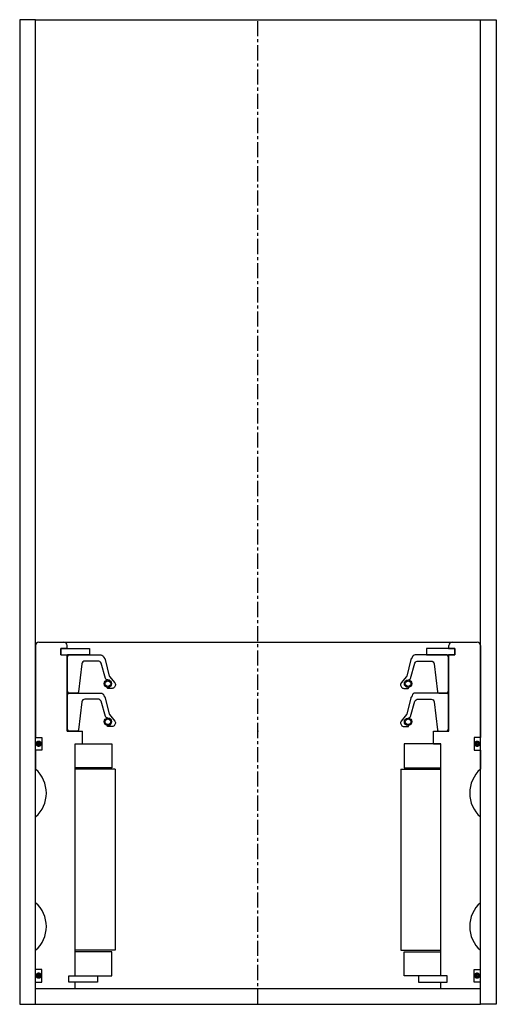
# Model space of a CAD drawing. Extents: x 87 to 237, y -4 to 306.
import ezdxf

# ---------------------------------------------------------------- set-up
doc = ezdxf.new("R2010")
doc.units = 0
doc.header["$LTSCALE"] = 0.15
doc.linetypes.add('CENTER', pattern=[50.8, 31.75, -6.35, 6.35, -6.35])
doc.layers.get('0').update_dxf_attribs({"linetype": 'CONTINUOUS'})
doc.layers.add('CENTER', color=9, linetype='CENTER')

# ---------------------------------------------------------------- blocks, each defined once
blk = doc.blocks.new('PUR090120-SV')
for points in [[(-60, 0.5), (-60, 11.5), (-59.5, 12), (-49.49, 12, -0.36857), (-48.5, 11.16), (-48.18, 10.74, 0.118812), (-48.09, 10.52), (-46.81, 5.34, -0.045671), (-46.76, 5.26), (-45.04, 3.18, -0.429276), (-45.5, 1.57, -0.114819), (-45.92, 1.47), (-47.24, 1.47, -1), (-47.24, 1.79, 1), (-47.24, 4.13, -0.279673), (-47.98, 4.58), (-49.41, 9.4, 0.323214), (-50.36, 10.08), (-54.45, 10.08, 0.376695), (-55.45, 9.21), (-56.46, 0.43, -0.377251), (-56.96, 0), (-59.5, 0)], [(60, 0.5), (60, 11.5), (59.5, 12), (49.49, 12, 0.36857), (48.5, 11.16), (48.18, 10.74, -0.118812), (48.09, 10.52), (46.81, 5.34, 0.045671), (46.76, 5.26), (45.04, 3.18, 0.429276), (45.5, 1.57, 0.114819), (45.92, 1.47), (47.24, 1.47, 1), (47.24, 1.79, -1), (47.24, 4.13, 0.279673), (47.98, 4.58), (49.41, 9.4, -0.323214), (50.36, 10.08), (54.45, 10.08, -0.376695), (55.45, 9.21), (56.46, 0.43, 0.377251), (56.96, 0), (59.5, 0)]]:
    blk.add_lwpolyline(points, format="xyb", close=True)
for centre, radius in [((-47.24, 2.96), 1.17), ((-47.24, 2.96), 0.881), ((47.24, 2.96), 1.17), ((47.24, 2.96), 0.881)]:
    blk.add_circle(centre, radius)
blk.add_point((0, 0))

msp = doc.modelspace()

# ---------------------------------------------------------------- linework, layer by layer
for p, q in [((92.47, 305.51), (87.47, 305.51)), ((87.47, 305.51), (87.47, -4.49)), ((92.47, -4.49), (92.47, 305.51)), ((92.47, 305.51), (232.47, 305.51)), ((232.47, -4.49), (232.47, 305.51)), ((232.47, 305.51), (237.47, 305.51)), ((237.47, 305.51), (237.47, -4.49)), ((92.47, 108.51), (92.47, 79.51)), ((93.47, 109.51), (231.47, 109.51)), ((102.37, 107.51), (102.37, 108.51)), ((222.57, 107.51), (222.57, 108.51)), ((232.47, 108.51), (232.47, 79.51)), ((100.47, 105.51), (100.47, 107.51)), ((100.47, 107.51), (102.37, 107.51)), ((102.47, 107.51), (100.47, 107.51)), ((100.47, 107.51), (100.47, 105.51)), ((100.47, 105.51), (102.37, 105.51)), ((100.47, 105.51), (102.47, 105.51)), ((102.37, 81.51), (102.37, 105.51)), ((102.47, 107.51), (109.47, 107.51)), ((104.72, 105.51), (102.47, 105.51)), ((109.47, 105.51), (102.47, 105.51)), ((109.47, 107.51), (109.47, 105.51)), ((222.47, 107.51), (215.47, 107.51)), ((215.47, 107.51), (215.47, 105.51)), ((215.47, 105.51), (222.47, 105.51)), ((220.22, 105.51), (222.47, 105.51)), ((222.47, 107.51), (224.47, 107.51)), ((224.47, 105.51), (222.47, 105.51)), ((222.57, 107.51), (224.47, 107.51)), ((224.47, 107.51), (222.57, 107.51)), ((222.57, 81.51), (222.57, 105.51)), ((222.57, 105.51), (224.47, 105.51)), ((224.47, 105.51), (222.57, 105.51)), ((224.47, 105.51), (224.47, 107.51)), ((224.47, 105.51), (224.47, 107.51)), ((224.47, 107.51), (224.47, 105.51)), ((102.37, 81.51), (107.22, 81.51)), ((107.22, 77.51), (107.22, 81.51)), ((217.72, 77.51), (217.72, 81.51)), ((217.72, 81.51), (222.57, 81.51)), ((92.47, 79.51), (94.47, 79.51)), ((94.47, 79.51), (94.47, 75.51)), ((104.97, 4.51), (104.97, 77.51)), ((104.97, 4.51), (104.97, 77.51)), ((104.97, 77.51), (116.47, 77.51)), ((116.47, 77.51), (116.47, 70.01)), ((219.97, 77.51), (208.47, 77.51)), ((208.47, 77.51), (208.47, 70.01)), ((217.72, 77.51), (219.97, 77.51)), ((219.97, 4.51), (219.97, 77.51)), ((219.97, 4.51), (219.97, 77.51)), ((219.97, 4.51), (219.97, 77.51)), ((232.47, 79.51), (230.47, 79.51)), ((230.47, 79.51), (230.47, 75.51)), ((94.47, 75.51), (92.47, 75.51)), ((92.47, 75.51), (92.47, 69.51)), ((230.47, 75.51), (232.47, 75.51)), ((232.47, 75.51), (232.47, 69.51)), ((116.47, 70.01), (104.97, 70.01)), ((117.47, 69.51), (104.97, 69.51)), ((117.47, 69.51), (117.47, 12.51)), ((207.47, 69.51), (207.47, 12.51)), ((207.47, 69.51), (219.97, 69.51)), ((208.47, 70.01), (219.97, 70.01)), ((92.47, 27.51), (92.47, 54.51)), ((232.47, 27.51), (232.47, 54.51)), ((92.47, 6.51), (92.47, 12.51)), ((117.47, 12.51), (104.97, 12.51)), ((207.47, 12.51), (219.97, 12.51)), ((232.47, 6.51), (232.47, 12.51)), ((116.47, 12.01), (104.97, 12.01)), ((116.47, 4.51), (116.47, 12.01)), ((208.47, 4.51), (208.47, 12.01)), ((208.47, 12.01), (219.97, 12.01)), ((94.47, 6.51), (92.47, 6.51)), ((94.47, 2.51), (94.47, 6.51)), ((230.47, 2.51), (230.47, 6.51)), ((230.47, 6.51), (232.47, 6.51)), ((102.97, 2.51), (102.97, 4.51)), ((102.97, 4.51), (104.97, 4.51)), ((102.97, 2.51), (102.97, 4.51)), ((102.97, 4.51), (104.97, 4.51)), ((104.97, 4.51), (111.97, 4.51)), ((111.97, 4.51), (111.97, 2.51)), ((111.97, 4.51), (116.47, 4.51)), ((212.97, 4.51), (208.47, 4.51)), ((219.97, 4.51), (212.97, 4.51)), ((212.97, 4.51), (212.97, 2.51)), ((221.97, 4.51), (219.97, 4.51)), ((221.97, 4.51), (219.97, 4.51)), ((221.97, 4.51), (219.97, 4.51)), ((221.97, 2.51), (221.97, 4.51)), ((221.97, 2.51), (221.97, 4.51)), ((221.97, 2.51), (221.97, 4.51)), ((92.47, 0.51), (92.47, 2.51)), ((92.47, 2.51), (94.47, 2.51)), ((92.47, 0.51), (232.47, 0.51)), ((104.97, 2.51), (102.97, 2.51)), ((104.97, 2.51), (102.97, 2.51)), ((104.97, 0.51), (104.97, 2.51)), ((111.97, 2.51), (104.97, 2.51)), ((212.97, 2.51), (219.97, 2.51)), ((219.97, 0.51), (219.97, 2.51)), ((219.97, 2.51), (221.97, 2.51)), ((219.97, 2.51), (221.97, 2.51)), ((219.97, 2.51), (221.97, 2.51)), ((232.47, 2.51), (230.47, 2.51)), ((232.47, 0.51), (232.47, 2.51)), ((87.47, -4.49), (92.47, -4.49)), ((92.47, -4.49), (232.47, -4.49)), ((237.47, -4.49), (232.47, -4.49))]:
    msp.add_line(p, q)
at = {"const_width": 0.95}
for points in [[(93.96, 77.55, -1), (92.91, 77.55, -1)], [(231.96, 77.55, -1), (230.91, 77.55, -1)], [(93.96, 4.55, -1), (92.91, 4.55, -1)], [(231.96, 4.55, -1), (230.91, 4.55, -1)]]:
    msp.add_lwpolyline(points, format="xyb", close=True, dxfattribs=at)
for centre, radius, start, end in [((93.47, 108.51), 1, 90, 180), ((101.37, 108.51), 1, 0, 90), ((223.57, 108.51), 1, 90, 180), ((231.47, 108.51), 1, 0, 90), ((85.86, 62.01), 10, 311.4096, 48.5904), ((239.09, 62.01), 10, 131.4096, 228.5904), ((85.86, 20.01), 10, 311.4096, 48.5904), ((239.09, 20.01), 10, 131.4096, 228.5904)]:
    msp.add_arc(centre, radius, start, end)
at = {"layer": 'CENTER'}
msp.add_line((162.47, -4.49), (162.47, 305.51), dxfattribs=at)

# ---------------------------------------------------------------- block references
for p in [(162.47, 93.51), (162.47, 81.51)]:
    msp.add_blockref('PUR090120-SV', p)

doc.saveas('drawing.dxf')
